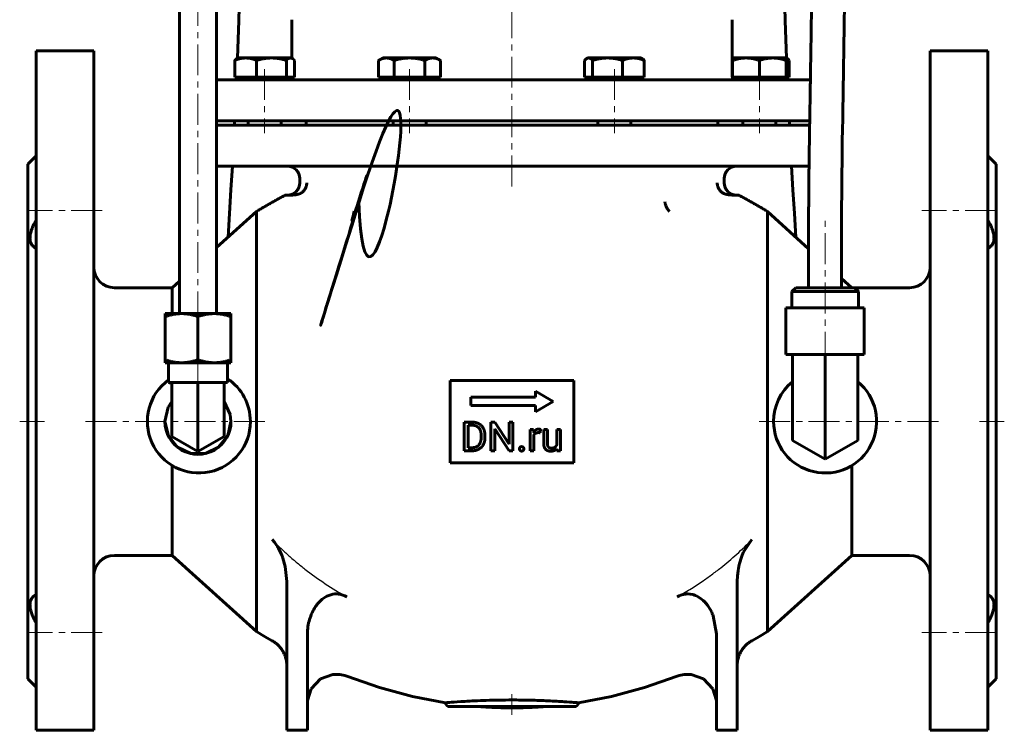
# Model space of a CAD drawing. Header units: millimetres. Extents: x -120 to 120, y -175 to 175.
# Tile 1 of 4: x -120 to 120, y -175 to -2. Entities that reach past the tile are written whole.
import ezdxf

# ---------------------------------------------------------------- set-up
doc = ezdxf.new("R2010")
doc.units = ezdxf.units.MM
for name, pattern in [('K5LT-1', [0]), ('K5LT_AXLED', [12, 7.5, -1.5, 1.5, -1.5]), ('K5LT_BASIC', [0])]:
    doc.linetypes.add(name, pattern=pattern)
doc.layers.add('Системный слой (1)', color=7, linetype='Continuous', true_color=0x6c6c6c)

# ---------------------------------------------------------------- blocks, each defined once
blk = doc.blocks.new('U0')
at = {"layer": 'Системный слой (1)', "color": 143, "linetype": 'K5LT_BASIC', "lineweight": 60, "true_color": 0x33acca}
for p, q in [((58.21, -128.73), (56.28, -131.6)), ((55.7, -133), (55.23, -134.51)), ((55.98, -132.27), (55.7, -133)), ((56.14, -131.91), (55.98, -132.27)), ((56.22, -131.73), (56.14, -131.91)), ((56.26, -131.65), (56.22, -131.73)), ((56.28, -131.6), (56.26, -131.65)), ((54.96, -135.68), (54.86, -136.28)), ((55.02, -135.38), (54.96, -135.68)), ((55.05, -135.23), (55.02, -135.38)), ((55.07, -135.16), (55.05, -135.23)), ((55.23, -134.51), (55.07, -135.16)), ((54.71, -137.49), (54.65, -138.88)), ((54.86, -136.28), (54.71, -137.49)), ((54.65, -138.88), (54.65, -138.89))]:
    blk.add_line(p, q, dxfattribs=at)
blk = doc.blocks.new('U1')
at = {"layer": 'Системный слой (1)', "color": 143, "linetype": 'K5LT_BASIC', "lineweight": 60, "true_color": 0x33acca}
for p, q in [((-60.74, -151.83), (-62, -151.08)), ((-59.47, -152.57), (-60.74, -151.83)), ((-58.21, -153.29), (-59.47, -152.57)), ((-32.15, -164.66), (-40.13, -161.89)), ((-24.14, -166.81), (-32.15, -164.66)), ((-16.12, -168.35), (-24.14, -166.81))]:
    blk.add_line(p, q, dxfattribs=at)
blk = doc.blocks.new('U3')
at = {"layer": 'Системный слой (1)', "color": 143, "linetype": 'K5LT_BASIC', "lineweight": 60, "true_color": 0x33acca}
for p, q in [((-43.51, -161.47), (-46.45, -162.54)), ((-41.8, -161.47), (-43.51, -161.47)), ((-40.96, -161.63), (-41.8, -161.47)), ((-40.55, -161.74), (-40.96, -161.63)), ((-40.35, -161.81), (-40.55, -161.74)), ((-40.25, -161.84), (-40.35, -161.81)), ((-40.2, -161.86), (-40.25, -161.84)), ((-40.17, -161.87), (-40.2, -161.86)), ((-40.16, -161.88), (-40.17, -161.87)), ((-40.15, -161.88), (-40.16, -161.88)), ((-40.14, -161.88), (-40.15, -161.88)), ((-40.15, -161.88), (-40.15, -161.88)), ((-40.15, -161.88), (-40.15, -161.88)), ((-40.15, -161.88), (-40.15, -161.88)), ((-40.14, -161.89), (-40.14, -161.88)), ((-40.14, -161.88), (-40.14, -161.88)), ((-40.14, -161.88), (-40.14, -161.88)), ((-40.14, -161.88), (-40.14, -161.88)), ((-40.13, -161.89), (-40.14, -161.89)), ((-40.14, -161.89), (-40.14, -161.89)), ((-46.45, -162.54), (-48.72, -164.94)), ((-48.72, -164.94), (-49.63, -167.83)), ((-49.63, -167.83), (-49.65, -168.42)), ((-49.65, -168.42), (-49.65, -168.42))]:
    blk.add_line(p, q, dxfattribs=at)
blk = doc.blocks.new('U4')
at = {"layer": 'Системный слой (1)', "color": 143, "linetype": 'K5LT_BASIC', "lineweight": 60, "true_color": 0x33acca}
for p, q in [((59.47, -152.57), (58.21, -153.29)), ((60.74, -151.83), (59.47, -152.57)), ((62, -151.08), (60.74, -151.83)), ((40.13, -161.89), (32.15, -164.66)), ((32.15, -164.66), (24.14, -166.81)), ((24.14, -166.81), (16.12, -168.35))]:
    blk.add_line(p, q, dxfattribs=at)
blk = doc.blocks.new('U5')
at = {"layer": 'Системный слой (1)', "color": 143, "linetype": 'K5LT_BASIC', "lineweight": 60, "true_color": 0x33acca}
for p, q in [((72, -58.07), (62, -49.03)), ((82.49, -67.54), (80, -65.29))]:
    blk.add_line(p, q, dxfattribs=at)
blk = doc.blocks.new('U6')
at = {"layer": 'Системный слой (1)', "color": 143, "linetype": 'K5LT_BASIC', "lineweight": 60, "true_color": 0x33acca}
for p, q in [((40.58, -142.38), (40.13, -142.61)), ((40.99, -142.22), (40.58, -142.38)), ((41.2, -142.15), (40.99, -142.22)), ((41.3, -142.12), (41.2, -142.15)), ((41.35, -142.1), (41.3, -142.12)), ((41.38, -142.09), (41.35, -142.1)), ((41.65, -142.03), (41.38, -142.09)), ((42.18, -141.95), (41.65, -142.03)), ((42.45, -141.93), (42.18, -141.95)), ((42.59, -141.92), (42.45, -141.93)), ((42.65, -141.92), (42.59, -141.92)), ((42.69, -141.92), (42.65, -141.92)), ((43.25, -141.96), (42.69, -141.92)), ((43.96, -142.1), (43.25, -141.96)), ((44.31, -142.22), (43.96, -142.1)), ((44.48, -142.28), (44.31, -142.22)), ((44.57, -142.31), (44.48, -142.28)), ((44.61, -142.33), (44.57, -142.31)), ((45.18, -142.61), (44.61, -142.33)), ((46, -143.16), (45.18, -142.61)), ((46.37, -143.48), (46, -143.16)), ((46.56, -143.65), (46.37, -143.48)), ((46.64, -143.73), (46.56, -143.65)), ((46.69, -143.78), (46.64, -143.73)), ((47.43, -144.64), (46.69, -143.78)), ((48.16, -145.76), (47.43, -144.64)), ((48.48, -146.37), (48.16, -145.76)), ((48.62, -146.69), (48.48, -146.37)), ((48.69, -146.85), (48.62, -146.69)), ((48.73, -146.93), (48.69, -146.85)), ((48.87, -147.28), (48.73, -146.93)), ((49.65, -151.64), (48.87, -147.28)), ((49.65, -151.64), (49.65, -151.64))]:
    blk.add_line(p, q, dxfattribs=at)
blk = doc.blocks.new('U8')
at = {"layer": 'Системный слой (1)', "color": 143, "linetype": 'K5LT_BASIC', "lineweight": 60, "true_color": 0x33acca}
for p, q in [((-15.12, -169.3), (0, -169.3)), ((0, -169.3), (15.12, -169.3))]:
    blk.add_line(p, q, dxfattribs=at)
blk = doc.blocks.new('U10')
at = {"layer": 'Системный слой (1)', "color": 143, "linetype": 'K5LT_BASIC', "lineweight": 60, "true_color": 0x33acca}
for p, q in [((40.13, -161.89), (40.14, -161.89)), ((40.14, -161.89), (40.14, -161.88)), ((40.14, -161.88), (40.14, -161.88)), ((40.14, -161.88), (40.14, -161.88)), ((40.14, -161.88), (40.14, -161.88)), ((40.14, -161.88), (40.15, -161.88)), ((40.14, -161.89), (40.14, -161.89)), ((40.15, -161.88), (40.15, -161.88)), ((40.15, -161.88), (40.15, -161.88)), ((40.15, -161.88), (40.15, -161.88)), ((40.15, -161.88), (40.16, -161.88)), ((40.16, -161.88), (40.17, -161.87)), ((40.17, -161.87), (40.2, -161.86)), ((40.2, -161.86), (40.25, -161.84)), ((40.25, -161.84), (40.35, -161.81)), ((40.35, -161.81), (40.55, -161.74)), ((40.55, -161.74), (40.96, -161.63)), ((40.96, -161.63), (41.8, -161.47)), ((41.8, -161.47), (43.51, -161.47)), ((43.51, -161.47), (46.45, -162.54)), ((46.45, -162.54), (48.72, -164.94)), ((48.72, -164.94), (49.63, -167.83)), ((49.63, -167.83), (49.65, -168.42)), ((49.65, -168.42), (49.65, -168.42))]:
    blk.add_line(p, q, dxfattribs=at)
blk = doc.blocks.new('U12')
at = {"layer": 'Системный слой (1)', "color": 143, "linetype": 'K5LT_BASIC', "lineweight": 60, "true_color": 0x33acca}
for start, end in [(126.082838, 0), (0, 56.354991)]:
    blk.add_arc((-76, -100.0479), 12.5, start, end, dxfattribs=at)
blk = doc.blocks.new('U13')
at = {"layer": 'Системный слой (1)', "color": 143, "linetype": 'K5LT_BASIC', "lineweight": 60, "true_color": 0x33acca}
for start, end in [(129.34467, 180), (180, 50.65533)]:
    blk.add_arc((76, -100.0479), 12.5, start, end, dxfattribs=at)
blk = doc.blocks.new('U14')
at = {"layer": 'Системный слой (1)', "color": 143, "linetype": 'K5LT_BASIC', "lineweight": 60, "true_color": 0x33acca}
for p, q in [((-71.72, -57.81), (-62, -49.03)), ((-82.5, -67.55), (-80.72, -65.94))]:
    blk.add_line(p, q, dxfattribs=at)
blk = doc.blocks.new('U16')
at = {"layer": 'Системный слой (1)', "color": 143, "linetype": 'K5LT_BASIC', "lineweight": 60, "true_color": 0x33acca}
for p, q in [((-57.67, -129.35), (-58.21, -128.73)), ((-57.17, -130.04), (-57.67, -129.35)), ((-56.94, -130.4), (-57.17, -130.04)), ((-56.83, -130.58), (-56.94, -130.4)), ((-56.78, -130.67), (-56.83, -130.58)), ((-56.75, -130.72), (-56.78, -130.67)), ((-56.69, -130.82), (-56.75, -130.72)), ((-56.08, -132.04), (-56.69, -130.82)), ((-55.82, -132.67), (-56.08, -132.04)), ((-55.7, -132.99), (-55.82, -132.67)), ((-55.64, -133.15), (-55.7, -132.99)), ((-55.61, -133.23), (-55.64, -133.15)), ((-55.05, -135.23), (-55.61, -133.23)), ((-54.65, -138.89), (-55.05, -135.23)), ((-54.65, -138.89), (-54.65, -138.89))]:
    blk.add_line(p, q, dxfattribs=at)
blk = doc.blocks.new('U18')
at = {"layer": 'Системный слой (1)', "color": 143, "linetype": 'K5LT_BASIC', "lineweight": 60, "true_color": 0x33acca}
for p, q in [((-72.25, -73.84), (-68.95, -73.84)), ((-68.95, -73.84), (-68.28, -73.85))]:
    blk.add_line(p, q, dxfattribs=at)
blk = doc.blocks.new('U19')
at = {"layer": 'Системный слой (1)', "color": 143, "linetype": 'K5LT_BASIC', "lineweight": 60, "true_color": 0x33acca}
for p, q in [((-84.16, -73.85), (-83.37, -73.84)), ((-83.37, -73.84), (-81.01, -73.84)), ((-81.01, -73.84), (-80.19, -73.84))]:
    blk.add_line(p, q, dxfattribs=at)
blk = doc.blocks.new('U20')
at = {"layer": 'Системный слой (1)', "color": 143, "linetype": 'K5LT_BASIC', "lineweight": 60, "true_color": 0x33acca}
for p, q in [((-83.44, -96.56), (-82.57, -95.15)), ((-69.87, -95.15), (-68.38, -98.38)), ((-84.23, -100.03), (-83.44, -96.56)), ((-84.23, -100.08), (-84.23, -100.03)), ((-83.41, -103.54), (-84.23, -100.08)), ((-68.21, -100.03), (-69, -103.5)), ((-68.38, -98.38), (-68.21, -100.03)), ((-81.18, -106.31), (-83.41, -103.54)), ((-69, -103.5), (-71.21, -106.28)), ((-77.97, -107.84), (-81.18, -106.31)), ((-71.21, -106.28), (-74.42, -107.83)), ((-74.42, -107.83), (-77.97, -107.84))]:
    blk.add_line(p, q, dxfattribs=at)
blk = doc.blocks.new('U22')
at = {"layer": 'Системный слой (1)', "color": 143, "linetype": 'K5LT_BASIC', "lineweight": 60, "true_color": 0x33acca}
for p, q in [((-69.87, -90.61), (-69.07, -90.61)), ((-69.86, -90.62), (-69.87, -90.62)), ((-69.07, -90.61), (-69.86, -90.62))]:
    blk.add_line(p, q, dxfattribs=at)
blk = doc.blocks.new('U23')
at = {"layer": 'Системный слой (1)', "color": 143, "linetype": 'K5LT_BASIC', "lineweight": 60, "true_color": 0x33acca}
for p, q in [((53.48, -12.08), (53.44, -12.09)), ((53.52, -12.07), (53.48, -12.08)), ((53.55, -12.06), (53.52, -12.07))]:
    blk.add_line(p, q, dxfattribs=at)
blk = doc.blocks.new('U24')
at = {"layer": 'Системный слой (1)', "color": 143, "linetype": 'K5LT_BASIC', "lineweight": 60, "true_color": 0x33acca}
for p, q in [((-53.62, -11.76), (-53.77, -11.75)), ((-53.47, -11.81), (-53.62, -11.76)), ((-53.32, -11.88), (-53.47, -11.81)), ((-53.16, -11.99), (-53.32, -11.88)), ((-52.98, -12.14), (-53.16, -11.99)), ((-52.8, -12.33), (-52.98, -12.14))]:
    blk.add_line(p, q, dxfattribs=at)
blk = doc.blocks.new('U26')
at = {"layer": 'Системный слой (1)', "color": 143, "linetype": 'K5LT_BASIC', "lineweight": 60, "true_color": 0x33acca}
for p, q in [((18.15, -11.88), (17.98, -11.99)), ((18.3, -11.81), (18.15, -11.88)), ((18.45, -11.76), (18.3, -11.81)), ((18.6, -11.75), (18.45, -11.76)), ((17.81, -12.14), (17.62, -12.33)), ((17.98, -11.99), (17.81, -12.14))]:
    blk.add_line(p, q, dxfattribs=at)
blk = doc.blocks.new('U28')
at = {"layer": 'Системный слой (1)', "color": 143, "linetype": 'K5LT_BASIC', "lineweight": 60, "true_color": 0x33acca}
for p, q in [((66.63, -11.81), (66.55, -11.78)), ((66.7, -11.84), (66.63, -11.81)), ((66.78, -11.88), (66.7, -11.84)), ((66.95, -11.99), (66.78, -11.88)), ((67.12, -12.14), (66.95, -11.99)), ((67.3, -12.33), (67.12, -12.14))]:
    blk.add_line(p, q, dxfattribs=at)
blk = doc.blocks.new('U29')
at = {"layer": 'Системный слой (1)', "color": 143, "linetype": 'K5LT_BASIC', "lineweight": 60, "true_color": 0x33acca}
for p, q in [((-84.16, -85.79), (-83.37, -85.79)), ((-83.37, -85.79), (-83.36, -85.79))]:
    blk.add_line(p, q, dxfattribs=at)
blk = doc.blocks.new('U32')
at = {"layer": 'Системный слой (1)', "color": 143, "linetype": 'K5LT_BASIC', "lineweight": 60, "true_color": 0x33acca}
for p, q in [((66, 15.79), (66, 15.8)), ((66, 15.8), (66, 15.8)), ((66, 15.78), (66, 15.79)), ((66, 15.77), (66, 15.78)), ((66, 15.78), (66, 15.78)), ((66, 15.76), (66, 15.77)), ((66, 15.77), (66, 15.77)), ((66, 15.77), (66, 15.77)), ((66, 15.75), (66, 15.76)), ((66, 15.74), (66, 15.75)), ((66.09, 6.58), (66, 15.74)), ((66.32, -2.62), (66.09, 6.58)), ((66.64, -11.8), (66.32, -2.62)), ((66.83, -16.53), (66.82, -16.45)), ((66.83, -16.58), (66.83, -16.53)), ((66.83, -16.7), (66.83, -16.58)), ((66.84, -16.75), (66.83, -16.7)), ((66.84, -16.85), (66.84, -16.75)), ((66.85, -17.05), (66.84, -16.85)), ((67.33, -27.38), (67.31, -27.05)), ((67.34, -27.71), (67.33, -27.38)), ((67.36, -28.05), (67.34, -27.71)), ((68.2, -43.77), (67.88, -38.05)), ((68.54, -49.51), (68.2, -43.77)), ((68.89, -55.25), (68.54, -49.51))]:
    blk.add_line(p, q, dxfattribs=at)
blk = doc.blocks.new('U48')
at = {"layer": 'Системный слой (1)', "color": 143, "linetype": 'K5LT_BASIC', "lineweight": 60, "true_color": 0x33acca}
for p, q in [((-66, 15.8), (-66.09, 6.58)), ((-66.09, 6.58), (-66.32, -2.61)), ((-66.32, -2.61), (-66.64, -11.8)), ((-66.83, -16.65), (-66.84, -16.83)), ((-66.82, -16.45), (-66.83, -16.65)), ((-66.84, -16.83), (-66.85, -17.03)), ((-66.85, -17.03), (-66.85, -17.05)), ((-67.34, -27.71), (-67.36, -28.05)), ((-67.33, -27.38), (-67.34, -27.71)), ((-67.31, -27.05), (-67.33, -27.38)), ((-67.88, -38.05), (-68.21, -43.79)), ((-68.21, -43.79), (-68.54, -49.53)), ((-68.54, -49.53), (-68.89, -55.25))]:
    blk.add_line(p, q, dxfattribs=at)

msp = doc.modelspace()

# ---------------------------------------------------------------- linework, layer by layer
at = {"layer": 'Системный слой (1)', "color": 143, "linetype": 'K5LT_BASIC', "lineweight": 60, "true_color": 0x33acca}
for p, q in [((-80.72, 27.55), (-80.72, -73.84)), ((-71.72, 27.55), (-71.72, -73.84)), ((-53.44, -11.81), (-53.44, -2.45)), ((53.44, -16.05), (53.44, -2.45)), ((-115.5, -10.05), (-115.5, -175.05)), ((-115.5, -10.05), (-101.5, -10.05)), ((-101.5, -10.05), (-101.5, -175.05)), ((-66.55, -11.75), (-66.78, -11.88)), ((-66.55, -11.75), (-64.65, -11.75)), ((-64.65, -11.75), (-58.37, -11.75)), ((-58.37, -11.75), (-53.77, -11.75)), ((-53.77, -11.75), (-53.55, -11.75)), ((-53.55, -11.75), (-53.32, -11.88)), ((-31.37, -11.75), (-32.38, -12.33)), ((-31.37, -11.75), (-30.5, -11.75)), ((-30.5, -11.75), (-24.87, -11.75)), ((-24.87, -11.75), (-19.25, -11.75)), ((-19.25, -11.75), (-18.37, -11.75)), ((-18.37, -11.75), (-17.37, -12.33)), ((18.37, -11.75), (18.15, -11.88)), ((18.37, -11.75), (18.6, -11.75)), ((18.6, -11.75), (23.19, -11.75)), ((23.19, -11.75), (29.47, -11.75)), ((29.47, -11.75), (31.37, -11.75)), ((31.37, -11.75), (31.6, -11.88)), ((53.55, -11.75), (53.44, -11.81)), ((53.55, -12.33), (53.55, -11.75)), ((53.55, -11.75), (56.8, -11.75)), ((56.8, -11.75), (63.3, -11.75)), ((63.3, -11.75), (66.55, -11.75)), ((66.55, -11.75), (66.55, -12.33)), ((66.55, -11.75), (66.78, -11.88)), ((115.5, -10.05), (101.5, -10.05)), ((101.5, -10.05), (101.5, -175.05)), ((115.5, -10.05), (115.5, -175.05)), ((-67.3, -16.45), (-67.3, -12.33)), ((-61.99, -16.45), (-61.99, -12.33)), ((-54.74, -16.45), (-54.74, -12.33)), ((-52.8, -16.45), (-52.8, -12.33)), ((-32.38, -16.45), (-32.38, -12.33)), ((-28.63, -16.45), (-28.63, -12.33)), ((-21.12, -16.45), (-21.12, -12.33)), ((-17.37, -16.45), (-17.37, -12.33)), ((17.62, -16.45), (17.62, -12.33)), ((19.57, -16.45), (19.57, -12.33)), ((26.82, -16.45), (26.82, -12.33)), ((32.12, -16.45), (32.12, -12.33)), ((53.55, -16.45), (53.55, -12.33)), ((60.05, -16.45), (60.05, -12.33)), ((66.55, -16.45), (66.55, -12.33)), ((67.3, -16.45), (67.3, -12.33)), ((-64.65, -16.45), (-67.3, -16.45)), ((-66.55, -16.45), (-66.55, -17.05)), ((-61.99, -16.45), (-64.65, -16.45)), ((-58.37, -16.45), (-61.99, -16.45)), ((-54.74, -16.45), (-58.37, -16.45)), ((-53.77, -16.45), (-54.74, -16.45)), ((-52.8, -16.45), (-53.77, -16.45)), ((-53.55, -16.45), (-53.55, -17.05)), ((-30.5, -16.45), (-32.38, -16.45)), ((-31.37, -16.45), (-31.37, -17.05)), ((-28.63, -16.45), (-30.5, -16.45)), ((-24.87, -16.45), (-28.63, -16.45)), ((-21.12, -16.45), (-24.87, -16.45)), ((-19.25, -16.45), (-21.12, -16.45)), ((-17.37, -16.45), (-19.25, -16.45)), ((-18.37, -16.45), (-18.37, -17.05)), ((18.6, -16.45), (17.62, -16.45)), ((18.37, -16.45), (18.37, -17.05)), ((19.57, -16.45), (18.6, -16.45)), ((23.19, -16.45), (19.57, -16.45)), ((26.82, -16.45), (23.19, -16.45)), ((29.47, -16.45), (26.82, -16.45)), ((32.12, -16.45), (29.47, -16.45)), ((31.37, -16.45), (31.37, -17.05)), ((53.55, -16.45), (53.52, -16.45)), ((53.55, -16.45), (53.55, -17.05)), ((56.8, -16.45), (53.55, -16.45)), ((60.05, -16.45), (56.8, -16.45)), ((63.3, -16.45), (60.05, -16.45)), ((66.55, -16.45), (63.3, -16.45)), ((66.55, -16.45), (66.55, -17.05)), ((67.3, -16.45), (66.55, -16.45)), ((72.43, -17.05), (-71.72, -17.05)), ((-71.72, -27.05), (72.26, -27.05)), ((72.25, -28.05), (-71.72, -28.05)), ((-64.05, -27.05), (-64.05, -28.05)), ((-56.05, -27.05), (-56.05, -28.05)), ((-50, -27.05), (-50, -28.05)), ((-28.87, -27.05), (-28.87, -28.05)), ((-20.87, -27.05), (-20.87, -28.05)), ((20.87, -27.05), (20.87, -28.05)), ((28.87, -27.05), (28.87, -28.05)), ((50, -27.05), (50, -28.05)), ((56.05, -27.05), (56.05, -28.05)), ((64.05, -27.05), (64.05, -28.05)), ((-117.5, -37.55), (-115.5, -35.55)), ((117.5, -37.55), (115.5, -35.55)), ((-117.5, -37.55), (-117.5, -162.55)), ((72.1, -38.05), (-71.72, -38.05)), ((117.5, -37.55), (117.5, -162.55)), ((-51.5, -42.05), (-51.5, -41.05)), ((51.5, -42.05), (51.5, -41.05)), ((-55.02, -45.05), (-53.9, -45.05)), ((53.9, -45.05), (55.02, -45.05)), ((-62, -49.02), (-62, -151.08)), ((62, -49.02), (62, -151.08)), ((72, -67.54), (72, -52.54)), ((80, -67.54), (80, -52.54)), ((-96.5, -67.55), (-82.5, -67.55)), ((-82.5, -67.55), (-82.5, -73.84)), ((68.86, -67.54), (67.9, -68.49)), ((67.9, -72.41), (67.9, -68.49)), ((67.9, -68.49), (84.1, -68.49)), ((83.14, -67.54), (68.86, -67.54)), ((83.14, -67.54), (84.1, -68.49)), ((96.5, -67.55), (83.16, -67.55)), ((84.1, -72.41), (84.1, -68.49)), ((-84.16, -74.55), (-84.16, -73.85)), ((-84.16, -73.85), (-84.16, -73.85)), ((-68.28, -73.85), (-68.28, -74.55)), ((66.47, -83.79), (66.47, -72.41)), ((85.52, -72.41), (66.47, -72.41)), ((85.52, -83.79), (85.52, -72.41)), ((-84.16, -74.55), (-84.16, -85.07)), ((-76.22, -74.54), (-76.22, -85.06)), ((-68.28, -74.55), (-68.28, -85.07)), ((-84.16, -85.79), (-84.16, -85.07)), ((-84.16, -85.79), (-84.16, -85.79)), ((-84.16, -85.79), (-84.16, -85.79)), ((-83.36, -85.79), (-83.36, -90.61)), ((-69.07, -85.79), (-69.07, -90.61)), ((-69.07, -85.79), (-68.28, -85.79)), ((-68.28, -85.07), (-68.28, -85.79)), ((85.52, -83.79), (66.47, -83.79)), ((68.08, -83.79), (68.08, -100.05)), ((76, -83.79), (76, -100.05)), ((83.92, -83.79), (83.92, -100.05)), ((-82.57, -90.61), (-82.23, -90.61)), ((-82.57, -100), (-82.57, -90.61)), ((-82.23, -90.61), (-76.56, -90.6)), ((-76.56, -90.6), (-76.22, -90.6)), ((-76.22, -100), (-76.22, -90.6)), ((-76.22, -90.6), (-75.88, -90.6)), ((-75.88, -90.6), (-70.21, -90.61)), ((-70.21, -90.61), (-69.87, -90.61)), ((-69.87, -100), (-69.87, -90.61)), ((-15, -90.05), (-15, -110.05)), ((15, -90.05), (-15, -90.05)), ((15, -110.05), (15, -90.05)), ((5.67, -92.66), (5.67, -94.16)), ((10, -95.16), (5.67, -92.66)), ((5.67, -94.16), (-10, -94.16)), ((-10, -94.16), (-10, -96.16)), ((5.67, -97.66), (10, -95.16)), ((-10, -96.16), (5.67, -96.16)), ((5.67, -96.16), (5.67, -97.66)), ((-82.57, -103.68), (-82.57, -100)), ((-76.22, -107.34), (-76.22, -100)), ((-69.87, -103.68), (-69.87, -100)), ((-9.63, -100.2), (-11.6, -100.2)), ((-11.6, -100.2), (-11.6, -107.16)), ((-5.12, -100.2), (-5.12, -107.16)), ((-4.2, -100.2), (-5.12, -100.2)), ((-0.68, -105.58), (-4.2, -100.2)), ((0.23, -100.2), (-0.68, -100.2)), ((-0.68, -100.2), (-0.68, -105.58)), ((0.23, -107.16), (0.23, -100.2)), ((68.08, -104.62), (68.08, -100.05)), ((76, -109.2), (76, -100.05)), ((83.92, -104.62), (83.92, -100.05)), ((-10.68, -100.95), (-10.68, -106.41)), ((-9.63, -100.95), (-10.68, -100.95)), ((-4.2, -101.79), (-0.69, -107.16)), ((-4.2, -107.16), (-4.2, -101.79)), ((5.24, -101.99), (4.38, -101.99)), ((4.38, -101.99), (4.38, -107.16)), ((5.26, -102.58), (5.24, -101.99)), ((6.87, -102.78), (6.88, -101.96)), ((7.69, -101.99), (7.69, -105.32)), ((8.58, -101.99), (7.69, -101.99)), ((8.58, -105.33), (8.58, -101.99)), ((10.88, -101.99), (10.88, -105.75)), ((11.77, -101.99), (10.88, -101.99)), ((11.77, -107.16), (11.77, -101.99)), ((-82.57, -103.69), (-82.57, -103.68)), ((-76.22, -107.36), (-82.57, -103.69)), ((-69.87, -103.69), (-76.22, -107.36)), ((-69.87, -103.69), (-69.87, -103.68)), ((-7.48, -103.89), (-7.48, -103.46)), ((-6.56, -103.89), (-6.56, -103.47)), ((5.26, -107.16), (5.26, -103.48)), ((76, -109.2), (68.08, -104.62)), ((83.92, -104.62), (76, -109.2)), ((-76.22, -107.36), (-76.22, -107.34)), ((-11.6, -107.16), (-9.72, -107.16)), ((-10.68, -106.41), (-9.72, -106.41)), ((-5.12, -107.16), (-4.2, -107.16)), ((-0.69, -107.16), (0.23, -107.16)), ((4.38, -107.16), (5.26, -107.16)), ((10.9, -106.65), (10.92, -107.16)), ((10.92, -107.16), (11.77, -107.16)), ((-82.5, -110.72), (-82.5, -132.55)), ((-15, -110.05), (15, -110.05)), ((82.5, -110.72), (82.5, -132.55)), ((-96.5, -132.55), (-82.5, -132.55)), ((-82.5, -132.55), (-62, -151.06)), ((82.5, -132.55), (62, -151.06)), ((96.5, -132.55), (82.5, -132.55)), ((-54.65, -138.89), (-54.65, -138.89)), ((-54.65, -138.89), (-54.65, -175.05)), ((54.65, -138.89), (54.65, -175.05)), ((-49.65, -151.64), (-49.65, -175.05)), ((49.65, -151.64), (49.65, -175.05)), ((-40.13, -161.89), (-40.13, -161.89)), ((40.13, -161.89), (40.13, -161.89)), ((-117.5, -162.55), (-115.5, -164.55)), ((117.5, -162.55), (115.5, -164.55)), ((-115.5, -175.05), (-101.5, -175.05)), ((-54.65, -175.05), (-49.65, -175.05)), ((49.65, -175.05), (54.65, -175.05)), ((115.5, -175.05), (101.5, -175.05))]:
    msp.add_line(p, q, dxfattribs=at)
at = {"layer": 'Системный слой (1)', "color": 30, "linetype": 'K5LT_AXLED', "lineweight": 18, "true_color": 0xff8000}
for p, q in [((-76.22, 27.55), (-76.22, -75.85)), ((0, 0.55), (0, -44.05)), ((-60.05, -14.45), (-60.05, -30.05)), ((-24.87, -14.45), (-24.87, -30.05)), ((24.87, -14.45), (24.87, -30.05)), ((60.05, -14.45), (60.05, -30.05)), ((-99.5, -48.78), (-117.5, -48.78)), ((117.5, -48.78), (99.5, -48.78)), ((76, -85.79), (76, -50.54)), ((-76.22, -83.79), (-76.22, -92.61)), ((-119.5, -100.05), (-113.5, -100.05)), ((-103.5, -100.05), (-60, -100.05)), ((-76.22, -98.03), (-76.22, -102.03)), ((60, -100.05), (103.5, -100.05)), ((113.5, -100.05), (119.5, -100.05)), ((-99.5, -151.31), (-117.5, -151.31)), ((117.5, -151.31), (99.5, -151.31)), ((0, -166.3), (0, -171.3))]:
    msp.add_line(p, q, dxfattribs=at)
at = {"layer": 'Системный слой (1)', "color": 143, "linetype": 'K5LT_BASIC', "lineweight": 60, "true_color": 0x33acca}
for centre, radius, start, end in [((-54.44, -16.05), 1, 332.7158, 336.4281), ((54.44, -16.05), 1, 180, 207.2842), ((-54.5, -41.05), 3, 0, 90), ((54.5, -41.05), 3, 90, 180), ((-54.5, -42.05), 3, 270, 0), ((54.5, -42.05), 3, 180, 270), ((-96.5, -62.55), 5, 180, 270), ((96.5, -62.55), 5, 270, 0), ((-96.5, -137.55), 5, 90, 180), ((96.5, -137.55), 5, 0, 90), ((-15.12, -168.3), 1, 182.8656, 270), ((15.12, -168.3), 1, 270, 357.1344)]:
    msp.add_arc(centre, radius, start, end, dxfattribs=at)
for centre, major_axis, ratio, start_param, end_param in [((-76.22, -73.85), (-7.94, 0), 0.001509, 4.18879, 5.235988), ((-76.22, -85.79), (-7.94, 0), 0.001509, 5.235988, 6.283185), ((-76.22, -85.79), (-7.14, 0), 0.001509, 3.141593, 6.283185), ((-76.22, -85.79), (-7.94, 0), 0.001509, 4.18879, 5.235988), ((-76.22, -85.79), (7.94, 0), 0.001509, 0, 1.047198), ((-76.22, -90.61), (-7.14, 0), 0.001509, 0, 0.475882), ((-76.22, -90.61), (-7.14, 0), 0.001509, 5.807303, 6.283185), ((-76.22, -90.61), (-7.14, 0), 0.001509, -1.52308, -0.571315), ((-76.22, -90.61), (-7.14, 0), 0.001509, 3.712908, 4.664672), ((-76.22, -100.03), (0, 8.01), 0.999999, 1.570796, 4.712389)]:
    msp.add_ellipse(centre, major_axis=major_axis, ratio=ratio, start_param=start_param, end_param=end_param, dxfattribs=at)
for points, degree, knots in [([(33.6, 169.52), (34.74, 169.52), (35.86, 169.47), (38.06, 169.23), (39.15, 169.06), (41.3, 168.59), (42.36, 168.29), (44.43, 167.58), (45.43, 167.17), (47.4, 166.24), (48.35, 165.73), (49.61, 164.95), (49.93, 164.74), (51.25, 163.86), (52.24, 163.12), (54.2, 161.46), (55.18, 160.53), (57.13, 158.47), (58.1, 157.33), (60.11, 154.7), (61.14, 153.19), (63.11, 149.95), (64.05, 148.22), (65.8, 144.66), (66.61, 142.85), (68.08, 139.2), (68.75, 137.38), (70.01, 133.67), (70.6, 131.78), (71.69, 127.97), (72.2, 126.04), (73.15, 122.14), (73.59, 120.18), (74.93, 113.76), (75.71, 109.29), (76.97, 100.71), (77.42, 96.58), (77.99, 92.01), (78.03, 91.54), (78.09, 90.99), (78.1, 90.91), (78.32, 88.6), (78.55, 86.36), (79.14, 79.5), (79.46, 74.86), (79.76, 69.68), (79.79, 69.19), (79.84, 67.7), (79.93, 66.7), (80.23, 57.86), (80.58, 50.09), (80.75, 40.53), (80.77, 38.87), (80.8, 36.66), (80.81, 36.11), (80.77, 21.03), (80.8, 6.51), (80.36, -22.08), (80.04, -36.18), (80, -51.02), (80, -51.79), (80, -52.54)], 3, [0, 0, 0, 0, 0.474999, 0.474999, 0.944457, 0.944457, 1.404473, 1.404473, 1.844824, 1.844824, 2.278513, 2.278513, 2.431604, 2.431604, 2.907737, 2.907737, 3.411266, 3.411266, 3.965936, 3.965936, 4.61836, 4.61836, 5.296638, 5.296638, 5.974915, 5.974915, 6.628287, 6.628287, 7.281658, 7.281658, 7.935029, 7.935029, 8.5884, 8.5884, 10.071389, 10.071389, 11.400514, 11.400514, 11.554379, 11.554379, 11.578398, 11.578398, 12.306229, 12.306229, 13.80993, 13.80993, 13.966931, 13.966931, 14.288563, 14.288563, 16.817331, 16.817331, 17.351289, 17.351289, 17.527787, 17.527787, 22.216962, 22.216962, 26.756579, 26.756579, 26.998155, 26.998155, 26.998155, 26.998155]), ([(33.6, 161.52), (34.44, 161.52), (35.29, 161.48), (36.91, 161.31), (37.7, 161.18), (39.25, 160.85), (40.01, 160.64), (41.53, 160.12), (42.28, 159.82), (43.74, 159.12), (44.45, 158.74), (45.76, 157.92), (46.37, 157.5), (47.73, 156.47), (48.48, 155.83), (50.02, 154.37), (50.81, 153.53), (52.41, 151.64), (53.21, 150.57), (54.89, 148.11), (55.74, 146.71), (57.35, 143.77), (58.1, 142.23), (59.51, 139.08), (60.17, 137.47), (61.42, 134.12), (62.02, 132.38), (63.13, 128.85), (63.64, 127.06), (64.61, 123.43), (65.06, 121.58), (66.46, 115.44), (67.26, 111.18), (68.65, 102.58), (69.24, 98.2), (69.75, 93.72), (69.76, 93.63), (69.82, 93.04), (69.88, 92.53), (69.98, 91.6), (70.03, 91.18), (70.1, 90.49), (70.13, 90.22), (70.29, 88.6), (70.42, 87.24), (70.59, 85.49), (70.62, 85.09), (70.73, 83.9), (70.8, 83.11), (70.89, 81.96), (70.93, 81.6), (71.16, 78.34), (71.39, 75.45), (71.69, 70.68), (71.79, 68.82), (71.98, 65.19), (72.07, 63.41), (72.33, 57.1), (72.49, 52.6), (72.7, 43.81), (72.74, 39.51), (72.82, 34.71), (72.83, 34.2), (72.83, 32.72), (72.84, 31.76), (72.86, 27.47), (72.88, 24.14), (72.84, 13.86), (72.78, 6.85), (72.66, -2.58), (72.62, -5.09), (72.54, -10.12), (72.5, -12.65), (72.45, -15.81), (72.44, -16.43), (72.4, -18.73), (72.37, -20.42), (72.32, -23.75), (72.29, -25.4), (72.26, -27.38), (72.25, -27.71), (72.24, -28.14), (72.24, -28.24), (72.21, -30.23), (72.18, -32.13), (72.14, -35.37), (72.12, -36.71), (72.1, -38.44), (72.09, -38.82), (72.07, -40.77), (72.05, -42.34), (72.03, -45.34), (72.02, -46.76), (72, -49.61), (72, -51.04), (72, -52.48), (72, -52.52), (72, -52.54)], 3, [0, 0, 0, 0, 0.420169, 0.420169, 0.836128, 0.836128, 1.245568, 1.245568, 1.646693, 1.646693, 2.028705, 2.028705, 2.370085, 2.370085, 2.802702, 2.802702, 3.274398, 3.274398, 3.809755, 3.809755, 4.428305, 4.428305, 5.046855, 5.046855, 5.665405, 5.665405, 6.31037, 6.31037, 6.955336, 6.955336, 7.600302, 7.600302, 9.083656, 9.083656, 10.567009, 10.567009, 10.595246, 10.595246, 10.767889, 10.767889, 10.910085, 10.910085, 11.00082, 11.00082, 11.460739, 11.460739, 11.596236, 11.596236, 11.864324, 11.864324, 11.986928, 11.986928, 12.968539, 12.968539, 13.588848, 13.588848, 14.188351, 14.188351, 15.713144, 15.713144, 17.150795, 17.150795, 17.323617, 17.323617, 17.647874, 17.647874, 18.773378, 18.773378, 21.112758, 21.112758, 21.960787, 21.960787, 22.810715, 22.810715, 23.017533, 23.017533, 23.583377, 23.583377, 24.140868, 24.140868, 24.253355, 24.253355, 24.285797, 24.285797, 24.92436, 24.92436, 25.374647, 25.374647, 25.504873, 25.504873, 26.032611, 26.032611, 26.512373, 26.512373, 26.992136, 26.992136, 26.998075, 26.998075, 26.998075, 26.998075]), ([(-38.29, -48.99), (-38.84, -51.04), (-39.94, -55.12), (-29.43, -21.85), (-55.08, -104.47), (-24.01, -4.59), (-27.19, -49.84), (-36.38, -67.61), (-37.16, -46.69)], 3, [0, 0, 0, 0, 2.117647, 4.235294, 6.352941, 6.355216, 7.94117, 9, 9, 9, 9]), ([(-49.81, -42.05), (-49.81, -42.22), (-49.84, -42.47), (-49.91, -42.8), (-49.99, -43.07), (-50.11, -43.36), (-50.26, -43.63), (-50.45, -43.9), (-50.66, -44.15), (-50.84, -44.31), (-50.92, -44.38)], 3, [0, 0, 0, 0, 2.121486, 3.050952, 4.19959, 5.564823, 6.918797, 8.046332, 9.632311, 11, 11, 11, 11]), ([(49.81, -42.05), (49.81, -42.22), (49.83, -42.47), (49.91, -42.8), (49.99, -43.07), (50.11, -43.36), (50.26, -43.63), (50.45, -43.9), (50.66, -44.15), (50.84, -44.31), (50.92, -44.38)], 3, [0, 0, 0, 0, 2.121278, 3.050654, 4.1992, 5.564361, 6.918343, 8.045938, 9.632098, 11, 11, 11, 11]), ([(-53.9, -45.05), (-53.81, -45.05), (-53.64, -45.05), (-53.37, -45.04), (-53.14, -45.03), (-52.94, -45.01), (-52.76, -44.99), (-52.6, -44.98), (-52.49, -44.96), (-52.4, -44.95), (-52.36, -44.94), (-52.32, -44.93), (-52.28, -44.92), (-52.24, -44.92), (-52.21, -44.91), (-52.2, -44.91)], 3, [0, 0, 0, 0, 3.638916, 6.414592, 8.733808, 10.475754, 12.041973, 13.075203, 14.31331, 14.608689, 14.896785, 15.176548, 15.443492, 15.702706, 16, 16, 16, 16]), ([(-52.2, -44.91), (-52.2, -44.91), (-52.19, -44.91), (-52.18, -44.91), (-52.17, -44.9), (-52.11, -44.89), (-52.02, -44.87), (-51.9, -44.84), (-51.78, -44.81), (-51.67, -44.77), (-51.55, -44.73), (-51.45, -44.69), (-51.36, -44.65), (-51.28, -44.61), (-51.2, -44.57), (-51.11, -44.52), (-51.02, -44.46), (-50.95, -44.41), (-50.92, -44.38)], 3, [0, 0, 0, 0, 0.293616, 0.470064, 0.622438, 0.769036, 3.596763, 5.481021, 6.830471, 9.201699, 10.632884, 12.447794, 13.399299, 14.020995, 15.869256, 16.333173, 17.660433, 19, 19, 19, 19]), ([(52.23, -44.91), (52.23, -44.92), (52.23, -44.92), (52.22, -44.91), (52.21, -44.91), (52.21, -44.91), (52.21, -44.91), (52.2, -44.91), (52.18, -44.91), (52.15, -44.9), (52.08, -44.89), (51.95, -44.85), (51.76, -44.8), (51.52, -44.72), (51.3, -44.62), (51.14, -44.54), (51.03, -44.47), (50.96, -44.42), (50.92, -44.38)], 3, [0, 0, 0, 0, 0.082635, 0.149856, 0.237179, 0.370073, 0.481052, 0.574133, 0.816686, 1.305489, 2.334049, 4.271514, 7.72833, 11.60069, 14.850332, 16.501997, 17.457531, 19, 19, 19, 19]), ([(53.9, -45.05), (53.81, -45.05), (53.65, -45.05), (53.42, -45.04), (53.26, -45.03), (53.11, -45.02), (52.95, -45.01), (52.78, -45), (52.64, -44.98), (52.53, -44.97), (52.48, -44.96), (52.44, -44.95), (52.4, -44.94), (52.35, -44.94), (52.31, -44.93), (52.27, -44.92), (52.24, -44.92), (52.23, -44.91)], 3, [0, 0, 0, 0, 4.11939, 6.694725, 8.573944, 9.917862, 11.69687, 13.435521, 14.960397, 15.666011, 16.011768, 16.353304, 16.689362, 17.025333, 17.351678, 17.663354, 18, 18, 18, 18]), ([(38.25, -49), (38.15, -48.9), (38.01, -48.75), (37.82, -48.5), (37.66, -48.27), (37.5, -47.96), (37.35, -47.62), (37.23, -47.26), (37.16, -46.96), (37.13, -46.77), (37.12, -46.7)], 3, [0, 0, 0, 0, 1.941043, 2.803914, 4.026137, 5.571902, 7.189564, 8.557579, 10.209146, 11, 11, 11, 11]), ([(-115.5, -51.15), (-115.69, -51.47), (-116, -52.03), (-116.36, -52.81), (-116.59, -53.4), (-116.76, -53.92), (-116.88, -54.39), (-116.96, -54.86), (-117, -55.3), (-117, -55.7), (-116.97, -56.05), (-116.9, -56.36), (-116.81, -56.66), (-116.66, -56.97), (-116.49, -57.22), (-116.21, -57.55), (-115.9, -57.79), (-115.59, -57.94), (-115.5, -57.98)], 3, [0, 0, 0, 0, 2.029637, 3.521063, 4.86879, 5.778069, 6.911335, 7.965717, 8.992795, 10.00462, 11.002939, 11.808039, 12.63385, 13.81073, 15.026008, 15.553223, 18.058956, 19, 19, 19, 19]), ([(115.5, -51.15), (115.69, -51.47), (116, -52.03), (116.36, -52.81), (116.59, -53.4), (116.76, -53.92), (116.88, -54.39), (116.96, -54.86), (117, -55.3), (117, -55.7), (116.97, -56.05), (116.9, -56.36), (116.81, -56.66), (116.66, -56.97), (116.49, -57.22), (116.21, -57.55), (115.9, -57.79), (115.59, -57.94), (115.5, -57.98)], 3, [0, 0, 0, 0, 2.029637, 3.521063, 4.86879, 5.778069, 6.911335, 7.965717, 8.992795, 10.00462, 11.002939, 11.808039, 12.63385, 13.81073, 15.026008, 15.553223, 18.058956, 19, 19, 19, 19]), ([(5.76, -102.07), (5.46, -102.25), (5.26, -102.57), (5.26, -102.58)], 2, [0, 0, 0, 1.967306, 2, 2, 2]), ([(-115.5, -142.11), (-115.65, -142.18), (-115.93, -142.33), (-116.28, -142.62), (-116.55, -142.94), (-116.74, -143.28), (-116.88, -143.64), (-116.96, -144.01), (-117, -144.39), (-117, -144.79), (-116.97, -145.19), (-116.9, -145.57), (-116.81, -145.99), (-116.66, -146.49), (-116.49, -146.94), (-116.23, -147.58), (-115.92, -148.22), (-115.61, -148.76), (-115.5, -148.94)], 3, [0, 0, 0, 0, 1.634361, 3.15751, 4.545058, 5.778069, 6.911335, 7.965717, 8.992795, 10.00462, 11.002939, 11.808039, 12.63385, 13.81073, 15.026008, 15.553223, 17.863764, 19, 19, 19, 19]), ([(-40.13, -142.61), (-40.74, -142.27), (-41.4, -142.04), (-42.72, -141.88), (-43.35, -141.93), (-44.62, -142.29), (-45.24, -142.6), (-46.54, -143.55), (-47.17, -144.24), (-48.33, -145.94), (-48.82, -147.01), (-49.48, -149.25), (-49.65, -150.45), (-49.65, -151.64)], 3, [0, 0, 0, 0, 0.209522, 0.209522, 0.399877, 0.399877, 0.606699, 0.606699, 0.880504, 0.880504, 1.22259, 1.22259, 1.576971, 1.576971, 1.576971, 1.576971]), ([(115.5, -142.11), (115.65, -142.18), (115.93, -142.33), (116.28, -142.62), (116.55, -142.94), (116.74, -143.28), (116.88, -143.64), (116.96, -144.01), (117, -144.39), (117, -144.79), (116.97, -145.19), (116.9, -145.57), (116.81, -145.99), (116.66, -146.49), (116.49, -146.94), (116.23, -147.58), (115.92, -148.22), (115.61, -148.76), (115.5, -148.94)], 3, [0, 0, 0, 0, 1.634361, 3.15751, 4.545058, 5.778069, 6.911335, 7.965717, 8.992795, 10.00462, 11.002939, 11.808039, 12.63385, 13.81073, 15.026008, 15.553223, 17.863764, 19, 19, 19, 19]), ([(-54.65, -159.39), (-54.65, -159.39), (-54.65, -159.38), (-54.65, -159.37), (-54.65, -159.37), (-54.65, -159.35), (-54.65, -159.34), (-54.65, -159.31), (-54.65, -159.3), (-54.65, -159.24), (-54.66, -159.21), (-54.66, -159.11), (-54.66, -159.04), (-54.67, -158.84), (-54.69, -158.71), (-54.73, -158.32), (-54.77, -158.07), (-54.9, -157.52), (-54.99, -157.23), (-55.2, -156.66), (-55.33, -156.38), (-55.6, -155.85), (-55.76, -155.6), (-56.11, -155.11), (-56.3, -154.87), (-56.72, -154.41), (-56.95, -154.2), (-57.43, -153.8), (-57.68, -153.62), (-58.03, -153.4), (-58.12, -153.35), (-58.21, -153.3)], 3, [0, 0, 0, 0, 0.029082, 0.029082, 0.072705, 0.072705, 0.145409, 0.145409, 0.283548, 0.283548, 0.552551, 0.552551, 1.07601, 1.07601, 2.093834, 2.093834, 4.07129, 4.07129, 6.43137, 6.43137, 8.761939, 8.761939, 11.028125, 11.028125, 13.415043, 13.415043, 15.822633, 15.822633, 18.207543, 18.207543, 18.99975, 18.99975, 18.99975, 18.99975]), ([(54.65, -159.39), (54.65, -159.39), (54.65, -159.38), (54.65, -159.37), (54.65, -159.37), (54.65, -159.35), (54.65, -159.34), (54.65, -159.31), (54.65, -159.3), (54.65, -159.24), (54.66, -159.21), (54.66, -159.11), (54.66, -159.04), (54.67, -158.84), (54.69, -158.71), (54.73, -158.32), (54.77, -158.07), (54.9, -157.52), (54.99, -157.23), (55.2, -156.66), (55.33, -156.38), (55.6, -155.85), (55.76, -155.6), (56.11, -155.11), (56.3, -154.87), (56.72, -154.41), (56.95, -154.2), (57.43, -153.8), (57.68, -153.62), (58.03, -153.4), (58.12, -153.35), (58.21, -153.3)], 3, [0, 0, 0, 0, 0.029082, 0.029082, 0.072704, 0.072704, 0.145409, 0.145409, 0.283548, 0.283548, 0.552551, 0.552551, 1.07601, 1.07601, 2.093833, 2.093833, 4.071289, 4.071289, 6.431369, 6.431369, 8.761939, 8.761939, 11.028125, 11.028125, 13.415042, 13.415042, 15.822633, 15.822633, 18.207542, 18.207542, 18.99975, 18.99975, 18.99975, 18.99975]), ([(-16.12, -168.35), (-16.12, -168.35), (-16.11, -168.35), (-16.08, -168.35), (-16.04, -168.34), (-15.88, -168.33), (-15.72, -168.32), (-15.5, -168.3)], 3, [-1.0703633, -1.0703633, -1.0703633, -1.0703633, -1.0041926, -1.0041926, -0.8649665, -0.8649665, -0.6242555, -0.6242555, -0.6242555, -0.6242555]), ([(-15.5, -168.3), (-15.29, -168.28), (-15.03, -168.26), (-13.91, -168.18), (-12.79, -168.1), (-9.93, -167.93), (-8.18, -167.84), (-4.27, -167.72), (-2.14, -167.68), (0, -167.68)], 3, [-2.092809, -2.092809, -2.092809, -2.092809, -1.85949, -1.85949, -1.2726, -1.2726, -0.643461, -0.643461, 0, 0, 0, 0]), ([(0, -167.68), (1.48, -167.68), (2.96, -167.7), (5.93, -167.77), (7.4, -167.82), (10.24, -167.95), (11.57, -168.02), (13.62, -168.15), (14.39, -168.21), (15.17, -168.27), (15.35, -168.29), (15.5, -168.3)], 3, [-5.075623, -5.075623, -5.075623, -5.075623, -4.631047, -4.631047, -4.149515, -4.149515, -3.613612, -3.613612, -3.153638, -3.153638, -2.985072, -2.985072, -2.985072, -2.985072]), ([(15.5, -168.3), (15.54, -168.3), (15.58, -168.3), (15.8, -168.32), (15.93, -168.33), (16.06, -168.34), (16.09, -168.35), (16.11, -168.35), (16.12, -168.35), (16.12, -168.35)], 3, [-1.5165177, -1.5165177, -1.5165177, -1.5165177, -1.4753778, -1.4753778, -1.2520404, -1.2520404, -1.1194658, -1.1194658, -1.0704001, -1.0704001, -1.0704001, -1.0704001])]:
    msp.add_open_spline(points, degree=degree, knots=knots, dxfattribs=at)
for points, weights in [([(-64.65, -11.75), (-65.88, -11.75), (-67.3, -12.33)], [1, 1.0379548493, 1]), ([(-67.3, -12.33), (-67.03, -12.02), (-66.78, -11.88)], [1, 1.01965971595, 1.01895289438]), ([(-61.99, -12.33), (-63.42, -11.75), (-64.65, -11.75)], [1, 1.0379548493, 1]), ([(-58.37, -11.75), (-60.05, -11.75), (-61.99, -12.33)], [1, 1.0379548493, 1]), ([(-54.74, -12.33), (-56.69, -11.75), (-58.37, -11.75)], [1, 1.0379548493, 1]), ([(-53.77, -11.75), (-54.22, -11.75), (-54.74, -12.33)], [1, 1.0379548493, 1]), ([(-30.5, -11.75), (-31.37, -11.75), (-32.38, -12.33)], [1, 1.0379548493, 1]), ([(-28.63, -12.33), (-29.63, -11.75), (-30.5, -11.75)], [1, 1.0379548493, 1]), ([(-24.87, -11.75), (-26.62, -11.75), (-28.63, -12.33)], [1, 1.0379548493, 1]), ([(-21.12, -12.33), (-23.13, -11.75), (-24.87, -11.75)], [1, 1.0379548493, 1]), ([(-19.25, -11.75), (-20.12, -11.75), (-21.12, -12.33)], [1, 1.0379548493, 1]), ([(-17.37, -12.33), (-18.37, -11.75), (-19.25, -11.75)], [1, 1.0379548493, 1]), ([(19.57, -12.33), (19.05, -11.75), (18.6, -11.75)], [1, 1.0379548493, 1]), ([(23.19, -11.75), (21.51, -11.75), (19.57, -12.33)], [1, 1.0379548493, 1]), ([(26.82, -12.33), (24.87, -11.75), (23.19, -11.75)], [1, 1.0379548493, 1]), ([(29.47, -11.75), (28.24, -11.75), (26.82, -12.33)], [1, 1.0379548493, 1]), ([(32.12, -12.33), (30.7, -11.75), (29.47, -11.75)], [1, 1.0379548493, 1]), ([(31.6, -11.88), (31.85, -12.02), (32.12, -12.33)], [1.01895293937, 1.01965908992, 1]), ([(56.8, -11.75), (55.29, -11.75), (53.55, -12.33)], [1, 1.0379548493, 1]), ([(60.05, -12.33), (58.31, -11.75), (56.8, -11.75)], [1, 1.0379548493, 1]), ([(63.3, -11.75), (61.79, -11.75), (60.05, -12.33)], [1, 1.0379548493, 1]), ([(66.55, -12.33), (64.81, -11.75), (63.3, -11.75)], [1, 1.0379548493, 1]), ([(-80.19, -73.84), (-82.03, -73.84), (-84.16, -74.55)], [1, 1.0852999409, 1.09330827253]), ([(-76.22, -74.54), (-78.35, -73.84), (-80.19, -73.84)], [1.09330827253, 1.0852999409, 1]), ([(-72.25, -73.84), (-74.09, -73.84), (-76.22, -74.54)], [1, 1.0852999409, 1.09330827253]), ([(-68.28, -74.55), (-70.41, -73.84), (-72.25, -73.84)], [1.09330827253, 1.0852999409, 1]), ([(-84.16, -85.07), (-82.03, -85.78), (-80.19, -85.77)], [1.09330827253, 1.0852999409, 1]), ([(-80.19, -85.77), (-78.35, -85.77), (-76.22, -85.06)], [1, 1.0852999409, 1.09330827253]), ([(-76.22, -85.06), (-74.09, -85.77), (-72.25, -85.77)], [1.09330827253, 1.0852999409, 1]), ([(-72.25, -85.77), (-70.41, -85.78), (-68.28, -85.07)], [1, 1.0852999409, 1.09330827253])]:
    msp.add_rational_spline(points, weights, degree=2, dxfattribs=at)
for points in [[(-55.02, -45.05), (-58.51, -46.91), (-62, -49.02)], [(62, -49.02), (58.51, -46.91), (55.02, -45.05)], [(-6.56, -103.47), (-6.56, -102.72), (-7, -101.51), (-7.82, -100.65), (-8.95, -100.2), (-9.63, -100.2)], [(-7.48, -103.46), (-7.48, -102.87), (-7.76, -101.93), (-8.32, -101.29), (-9.12, -100.95), (-9.63, -100.95)], [(6.49, -101.89), (6.07, -101.89), (5.76, -102.07)], [(5.9, -102.84), (6.14, -102.74), (6.44, -102.74)], [(6.44, -102.74), (6.57, -102.74), (6.76, -102.76), (6.87, -102.78)], [(6.88, -101.96), (6.83, -101.93), (6.58, -101.89), (6.49, -101.89)], [(-9.72, -107.16), (-8.99, -107.16), (-7.83, -106.7), (-7, -105.85), (-6.56, -104.64), (-6.56, -103.89)], [(-9.72, -106.41), (-8.97, -106.41), (-7.98, -105.78), (-7.48, -104.65), (-7.48, -103.89)], [(5.26, -103.48), (5.35, -103.27), (5.51, -103.1)], [(5.51, -103.1), (5.67, -102.93), (5.9, -102.84)], [(1.94, -106.31), (1.8, -106.47), (1.8, -106.69)], [(1.8, -106.69), (1.8, -106.91), (1.94, -107.06)], [(2.35, -106.15), (2.08, -106.15), (1.94, -106.31)], [(1.94, -107.06), (2.08, -107.22), (2.35, -107.22)], [(2.76, -106.31), (2.62, -106.15), (2.35, -106.15)], [(2.35, -107.22), (2.62, -107.22), (2.76, -107.06)], [(2.9, -106.69), (2.9, -106.47), (2.76, -106.31)], [(2.76, -107.06), (2.9, -106.91), (2.9, -106.69)], [(7.69, -105.32), (7.69, -105.84), (7.94, -106.57), (8.39, -107.03), (8.7, -107.14)], [(8.87, -106.27), (8.73, -106.14), (8.58, -105.68), (8.58, -105.33)], [(8.7, -107.14), (9.01, -107.25), (9.39, -107.25)], [(9.53, -106.5), (9.35, -106.5), (9.01, -106.4), (8.87, -106.27)], [(9.39, -107.25), (9.94, -107.25), (10.33, -107.07)], [(10.42, -106.29), (10.09, -106.5), (9.53, -106.5)], [(10.33, -107.07), (10.67, -106.92), (10.9, -106.65)], [(10.88, -105.75), (10.73, -106.08), (10.42, -106.29)], [(0, -169.58), (-3.85, -169.58), (-7.69, -169.3)], [(7.69, -169.3), (3.85, -169.58), (0, -169.58)]]:
    msp.add_open_spline(points, degree=2, dxfattribs=at)
at = {"layer": 'Системный слой (1)', "color": 7, "linetype": 'K5LT-1'}
for points, knots in [([(-58.21, -128.73), (-57.6, -129.37), (-56.36, -130.62), (-54.41, -132.44), (-52.38, -134.2), (-49.39, -136.61), (-45.36, -139.51), (-41.9, -141.62), (-40.13, -142.61)], [0, 0, 0, 0, 4.502657, 9.005313, 13.64099, 18.276667, 28.638334, 39, 39, 39, 39]), ([(40.13, -142.61), (41.16, -142.03), (43.2, -140.83), (45.97, -139.03), (48.47, -137.26), (51.31, -135.1), (54.61, -132.31), (57.04, -129.95), (58.21, -128.73)], [0, 0, 0, 0, 6.516067, 13.032134, 18.197825, 23.363516, 32.681758, 42, 42, 42, 42])]:
    msp.add_open_spline(points, degree=3, knots=knots, dxfattribs=at)

# ---------------------------------------------------------------- block references
at = {"layer": 'Системный слой (1)'}
for name in ['U48', 'U32', 'U24', 'U26', 'U28', 'U23', 'U14', 'U5', 'U19', 'U18', 'U29', 'U12', 'U22', 'U13', 'U20', 'U16', 'U0', 'U6', 'U1', 'U4', 'U3', 'U10', 'U8']:
    msp.add_blockref(name, (0, 0), dxfattribs=at)

doc.saveas('drawing.dxf')
